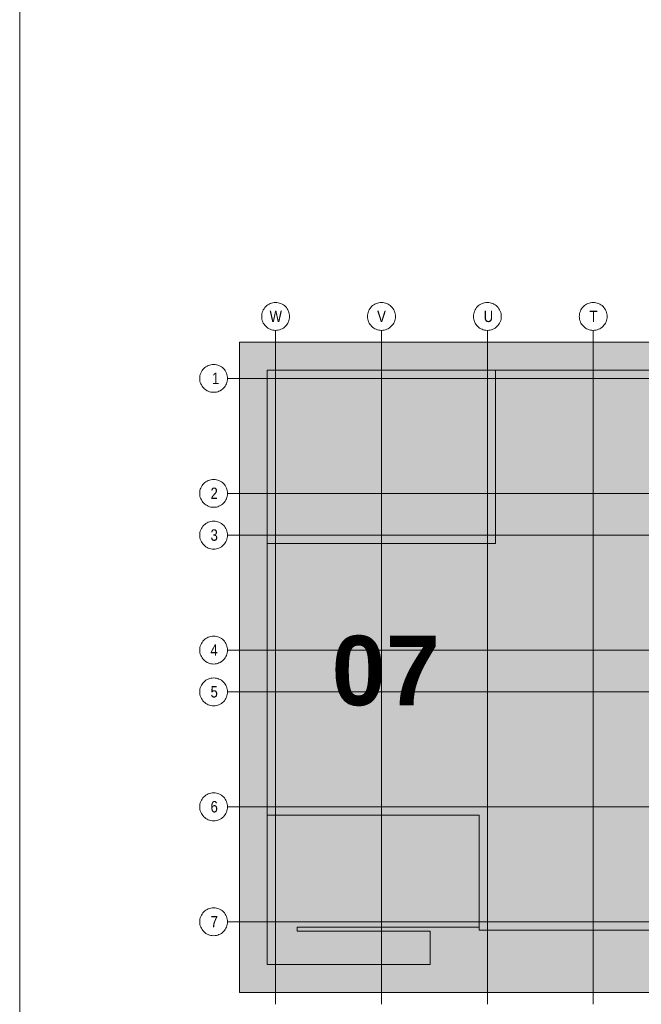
# Model space of a CAD drawing. Extents: x -620 to 300, y 62 to 1107.
# Tile 47 of 256: x 115 to 153, y 239 to 299. Entities that reach past the tile are written whole.
import ezdxf
from ezdxf.lldxf.tags import DXFTag

# ---------------------------------------------------------------- set-up
doc = ezdxf.new("R2010")
doc.units = 0
for name, color, linetype, lineweight in [('iwb_Plankopf Linie', 7, 'Continuous', 13), ('PK_LP', 7, 'Continuous', 9), ('PK_LP_Achsen', 7, 'STRICHPUNKT2', 5)]:
    doc.layers.add(name, color=color, linetype=linetype, lineweight=lineweight)
for name, color, linetype, lineweight, true_color in [('PK_LP_T02', 7, 'Continuous', 9, 0xff6600), ('PK_LP_T02_Rest', 9, 'Continuous', 9, 0x808080), ('PK_LP_T06_Rest', 9, 'Continuous', 9, 0x808080), ('PK_LP_Tennung', 9, 'Continuous', 18, 0x808080)]:
    doc.layers.add(name, color=color, linetype=linetype, lineweight=lineweight, true_color=true_color)
doc.styles.get("Standard").update_dxf_attribs({"font": 'ARIALN.TTF'})
tags = doc.linetypes.add('grob', pattern=[14, 3, -8, 3]).pattern_tags.tags
tags[8:9] = [DXFTag(74, 4), DXFTag(75, 0), DXFTag(340, '0'), DXFTag(46, 0.0), DXFTag(50, 0.0), DXFTag(44, 0.0), DXFTag(45, 0.0)]
tags[6:7] = [DXFTag(74, 4), DXFTag(75, 0), DXFTag(340, '0'), DXFTag(46, 0.0), DXFTag(50, 0.0), DXFTag(44, 0.0), DXFTag(45, 0.0)]
tags[4:5] = [DXFTag(74, 4), DXFTag(75, 0), DXFTag(340, '0'), DXFTag(46, 0.0), DXFTag(50, 0.0), DXFTag(44, 0.0), DXFTag(45, 0.0)]
tags = doc.linetypes.add('STRICHPUNKT2', pattern=[12.7, 6.35, -3.175, 0, -3.175]).pattern_tags.tags
tags[10:11] = [DXFTag(74, 4), DXFTag(75, 0), DXFTag(340, '0'), DXFTag(46, 0.0), DXFTag(50, 0.0), DXFTag(44, 0.0), DXFTag(45, 0.0)]
tags[8:9] = [DXFTag(74, 4), DXFTag(75, 0), DXFTag(340, '0'), DXFTag(46, 0.0), DXFTag(50, 0.0), DXFTag(44, 0.0), DXFTag(45, 0.0)]
tags[6:7] = [DXFTag(74, 4), DXFTag(75, 0), DXFTag(340, '0'), DXFTag(46, 0.0), DXFTag(50, 0.0), DXFTag(44, 0.0), DXFTag(45, 0.0)]
tags[4:5] = [DXFTag(74, 4), DXFTag(75, 0), DXFTag(340, '0'), DXFTag(46, 0.0), DXFTag(50, 0.0), DXFTag(44, 0.0), DXFTag(45, 0.0)]

# ---------------------------------------------------------------- blocks, each defined once
blk = doc.blocks.new('Blockreferenz-A06G9G5L8I')
at = {"layer": 'PK_LP', "linetype": 'grob', "lineweight": 5, "ltscale": 0.13}
for p, q in [((128.76, 279.685), (143.888, 279.685)), ((128.76, 240.014), (128.76, 279.685)), ((143.888, 279.685), (169.728, 279.685)), ((143.888, 240.014), (143.888, 279.685)), ((143.888, 279.685), (143.888, 240.014)), ((143.888, 240.014), (128.76, 240.014)), ((169.728, 240.014), (143.888, 240.014))]:
    blk.add_line(p, q, dxfattribs=at)
at = {"layer": 'PK_LP', "linetype": 'ByBlock', "lineweight": 13, "ltscale": 0.13}
for p, q in [((130.46, 277.985), (144.395, 277.985)), ((130.46, 267.408), (130.46, 277.985)), ((209.085, 277.985), (144.395, 277.985)), ((144.395, 277.985), (144.395, 267.408)), ((144.395, 277.985), (144.395, 267.408)), ((130.46, 267.408), (130.46, 250.833)), ((144.395, 267.408), (130.46, 267.408)), ((144.395, 267.408), (130.46, 267.408)), ((130.46, 241.714), (130.46, 250.833)), ((130.46, 250.833), (143.38, 250.833)), ((130.46, 250.833), (143.38, 250.833)), ((143.38, 250.833), (143.38, 243.996)), ((143.38, 250.833), (143.38, 243.82)), ((143.38, 243.996), (132.286, 243.996)), ((132.286, 243.996), (132.286, 243.754)), ((132.286, 243.754), (140.398, 243.754)), ((140.398, 243.754), (140.398, 241.714)), ((143.38, 243.82), (196.075, 243.82)), ((140.398, 241.714), (130.46, 241.714))]:
    blk.add_line(p, q, dxfattribs=at)
at = {"layer": 'PK_LP_Achsen', "linetype": 'ByBlock', "ltscale": 0.13}
for p, q in [((130.261, 281.73), (130.311, 281.797)), ((130.311, 281.797), (130.367, 281.859)), ((130.367, 281.859), (130.428, 281.915)), ((130.428, 281.915), (130.495, 281.964)), ((130.495, 281.964), (130.567, 282.007)), ((130.567, 282.007), (130.642, 282.043)), ((130.642, 282.043), (130.721, 282.071)), ((130.721, 282.071), (130.802, 282.091)), ((130.802, 282.091), (130.884, 282.103)), ((130.884, 282.103), (130.968, 282.108)), ((130.968, 282.108), (131.051, 282.103)), ((131.051, 282.103), (131.134, 282.091)), ((131.134, 282.091), (131.214, 282.071)), ((131.214, 282.071), (131.293, 282.043)), ((131.293, 282.043), (131.368, 282.007)), ((131.368, 282.007), (131.44, 281.964)), ((131.44, 281.964), (131.507, 281.915)), ((131.507, 281.915), (131.569, 281.859)), ((131.569, 281.859), (131.625, 281.797)), ((131.625, 281.797), (131.674, 281.73)), ((136.721, 281.73), (136.771, 281.797)), ((136.771, 281.797), (136.827, 281.859)), ((136.827, 281.859), (136.888, 281.915)), ((136.888, 281.915), (136.955, 281.964)), ((136.955, 281.964), (137.027, 282.007)), ((137.027, 282.007), (137.102, 282.043)), ((137.102, 282.043), (137.181, 282.071)), ((137.181, 282.071), (137.262, 282.091)), ((137.262, 282.091), (137.344, 282.103)), ((137.344, 282.103), (137.428, 282.108)), ((137.428, 282.108), (137.511, 282.103)), ((137.511, 282.103), (137.594, 282.091)), ((137.594, 282.091), (137.674, 282.071)), ((137.674, 282.071), (137.753, 282.043)), ((137.753, 282.043), (137.828, 282.007)), ((137.828, 282.007), (137.9, 281.964)), ((137.9, 281.964), (137.967, 281.915)), ((137.967, 281.915), (138.029, 281.859)), ((138.029, 281.859), (138.085, 281.797)), ((138.085, 281.797), (138.134, 281.73)), ((143.181, 281.73), (143.231, 281.797)), ((143.231, 281.797), (143.287, 281.859)), ((143.287, 281.859), (143.348, 281.915)), ((143.348, 281.915), (143.415, 281.964)), ((143.415, 281.964), (143.487, 282.007)), ((143.487, 282.007), (143.562, 282.043)), ((143.562, 282.043), (143.641, 282.071)), ((143.641, 282.071), (143.722, 282.091)), ((143.722, 282.091), (143.804, 282.103)), ((143.804, 282.103), (143.888, 282.108)), ((143.888, 282.108), (143.971, 282.103)), ((143.971, 282.103), (144.054, 282.091)), ((144.054, 282.091), (144.134, 282.071)), ((144.134, 282.071), (144.213, 282.043)), ((144.213, 282.043), (144.288, 282.007)), ((144.288, 282.007), (144.36, 281.964)), ((144.36, 281.964), (144.427, 281.915)), ((144.427, 281.915), (144.489, 281.859)), ((144.489, 281.859), (144.545, 281.797)), ((144.545, 281.797), (144.594, 281.73)), ((149.641, 281.73), (149.691, 281.797)), ((149.691, 281.797), (149.747, 281.859)), ((149.747, 281.859), (149.808, 281.915)), ((149.808, 281.915), (149.875, 281.964)), ((149.875, 281.964), (149.947, 282.007)), ((149.947, 282.007), (150.022, 282.043)), ((150.022, 282.043), (150.101, 282.071)), ((150.101, 282.071), (150.182, 282.091)), ((150.182, 282.091), (150.264, 282.103)), ((150.264, 282.103), (150.348, 282.108)), ((150.348, 282.108), (150.431, 282.103)), ((150.431, 282.103), (150.514, 282.091)), ((150.514, 282.091), (150.594, 282.071)), ((150.594, 282.071), (150.673, 282.043)), ((150.673, 282.043), (150.748, 282.007)), ((150.748, 282.007), (150.82, 281.964)), ((150.82, 281.964), (150.887, 281.915)), ((150.887, 281.915), (150.949, 281.859)), ((150.949, 281.859), (151.005, 281.797)), ((151.005, 281.797), (151.054, 281.73)), ((130.118, 281.258), (130.122, 281.341)), ((130.122, 281.174), (130.118, 281.258)), ((130.122, 281.341), (130.134, 281.423)), ((130.134, 281.092), (130.122, 281.174)), ((130.134, 281.423), (130.154, 281.504)), ((130.154, 281.504), (130.182, 281.583)), ((130.182, 281.583), (130.218, 281.658)), ((130.218, 281.658), (130.261, 281.73)), ((131.674, 281.73), (131.717, 281.658)), ((131.717, 281.658), (131.753, 281.583)), ((131.753, 281.583), (131.781, 281.504)), ((131.781, 281.504), (131.801, 281.423)), ((131.801, 281.423), (131.814, 281.341)), ((131.814, 281.174), (131.801, 281.092)), ((131.814, 281.341), (131.818, 281.258)), ((131.818, 281.258), (131.814, 281.174)), ((136.578, 281.258), (136.582, 281.341)), ((136.582, 281.174), (136.578, 281.258)), ((136.582, 281.341), (136.594, 281.423)), ((136.594, 281.092), (136.582, 281.174)), ((136.594, 281.423), (136.614, 281.504)), ((136.614, 281.504), (136.642, 281.583)), ((136.642, 281.583), (136.678, 281.658)), ((136.678, 281.658), (136.721, 281.73)), ((138.134, 281.73), (138.177, 281.658)), ((138.177, 281.658), (138.213, 281.583)), ((138.213, 281.583), (138.241, 281.504)), ((138.241, 281.504), (138.261, 281.423)), ((138.261, 281.423), (138.274, 281.341)), ((138.274, 281.174), (138.261, 281.092)), ((138.274, 281.341), (138.278, 281.258)), ((138.278, 281.258), (138.274, 281.174)), ((143.038, 281.258), (143.042, 281.341)), ((143.042, 281.174), (143.038, 281.258)), ((143.042, 281.341), (143.054, 281.423)), ((143.054, 281.092), (143.042, 281.174)), ((143.054, 281.423), (143.074, 281.504)), ((143.074, 281.504), (143.102, 281.583)), ((143.102, 281.583), (143.138, 281.658)), ((143.138, 281.658), (143.181, 281.73)), ((144.594, 281.73), (144.637, 281.658)), ((144.637, 281.658), (144.673, 281.583)), ((144.673, 281.583), (144.701, 281.504)), ((144.701, 281.504), (144.721, 281.423)), ((144.721, 281.423), (144.734, 281.341)), ((144.734, 281.174), (144.721, 281.092)), ((144.734, 281.341), (144.738, 281.258)), ((144.738, 281.258), (144.734, 281.174)), ((149.498, 281.258), (149.502, 281.341)), ((149.502, 281.174), (149.498, 281.258)), ((149.502, 281.341), (149.514, 281.423)), ((149.514, 281.092), (149.502, 281.174)), ((149.514, 281.423), (149.534, 281.504)), ((149.534, 281.504), (149.562, 281.583)), ((149.562, 281.583), (149.598, 281.658)), ((149.598, 281.658), (149.641, 281.73)), ((151.054, 281.73), (151.097, 281.658)), ((151.097, 281.658), (151.133, 281.583)), ((151.133, 281.583), (151.161, 281.504)), ((151.161, 281.504), (151.181, 281.423)), ((151.181, 281.423), (151.194, 281.341)), ((151.194, 281.174), (151.181, 281.092)), ((151.194, 281.341), (151.198, 281.258)), ((151.198, 281.258), (151.194, 281.174)), ((130.154, 281.011), (130.134, 281.092)), ((130.182, 280.932), (130.154, 281.011)), ((130.218, 280.857), (130.182, 280.932)), ((130.261, 280.785), (130.218, 280.857)), ((130.311, 280.718), (130.261, 280.785)), ((130.367, 280.656), (130.311, 280.718)), ((130.428, 280.6), (130.367, 280.656)), ((130.495, 280.551), (130.428, 280.6)), ((130.567, 280.508), (130.495, 280.551)), ((131.44, 280.551), (131.368, 280.508)), ((131.507, 280.6), (131.44, 280.551)), ((131.569, 280.656), (131.507, 280.6)), ((131.625, 280.718), (131.569, 280.656)), ((131.674, 280.785), (131.625, 280.718)), ((131.717, 280.857), (131.674, 280.785)), ((131.753, 280.932), (131.717, 280.857)), ((131.781, 281.011), (131.753, 280.932)), ((131.801, 281.092), (131.781, 281.011)), ((136.614, 281.011), (136.594, 281.092)), ((136.642, 280.932), (136.614, 281.011)), ((136.678, 280.857), (136.642, 280.932)), ((136.721, 280.785), (136.678, 280.857)), ((136.771, 280.718), (136.721, 280.785)), ((136.827, 280.656), (136.771, 280.718)), ((136.888, 280.6), (136.827, 280.656)), ((136.955, 280.551), (136.888, 280.6)), ((137.027, 280.508), (136.955, 280.551)), ((137.9, 280.551), (137.828, 280.508)), ((137.967, 280.6), (137.9, 280.551)), ((138.029, 280.656), (137.967, 280.6)), ((138.085, 280.718), (138.029, 280.656)), ((138.134, 280.785), (138.085, 280.718)), ((138.177, 280.857), (138.134, 280.785)), ((138.213, 280.932), (138.177, 280.857)), ((138.241, 281.011), (138.213, 280.932)), ((138.261, 281.092), (138.241, 281.011)), ((143.074, 281.011), (143.054, 281.092)), ((143.102, 280.932), (143.074, 281.011)), ((143.138, 280.857), (143.102, 280.932)), ((143.181, 280.785), (143.138, 280.857)), ((143.231, 280.718), (143.181, 280.785)), ((143.287, 280.656), (143.231, 280.718)), ((143.348, 280.6), (143.287, 280.656)), ((143.415, 280.551), (143.348, 280.6)), ((143.487, 280.508), (143.415, 280.551)), ((144.36, 280.551), (144.288, 280.508)), ((144.427, 280.6), (144.36, 280.551)), ((144.489, 280.656), (144.427, 280.6)), ((144.545, 280.718), (144.489, 280.656)), ((144.594, 280.785), (144.545, 280.718)), ((144.637, 280.857), (144.594, 280.785)), ((144.673, 280.932), (144.637, 280.857)), ((144.701, 281.011), (144.673, 280.932)), ((144.721, 281.092), (144.701, 281.011)), ((149.534, 281.011), (149.514, 281.092)), ((149.562, 280.932), (149.534, 281.011)), ((149.598, 280.857), (149.562, 280.932)), ((149.641, 280.785), (149.598, 280.857)), ((149.691, 280.718), (149.641, 280.785)), ((149.747, 280.656), (149.691, 280.718)), ((149.808, 280.6), (149.747, 280.656)), ((149.875, 280.551), (149.808, 280.6)), ((149.947, 280.508), (149.875, 280.551)), ((150.82, 280.551), (150.748, 280.508)), ((150.887, 280.6), (150.82, 280.551)), ((150.949, 280.656), (150.887, 280.6)), ((151.005, 280.718), (150.949, 280.656)), ((151.054, 280.785), (151.005, 280.718)), ((151.097, 280.857), (151.054, 280.785)), ((151.133, 280.932), (151.097, 280.857)), ((151.161, 281.011), (151.133, 280.932)), ((151.181, 281.092), (151.161, 281.011)), ((130.642, 280.472), (130.567, 280.508)), ((130.721, 280.444), (130.642, 280.472)), ((130.802, 280.424), (130.721, 280.444)), ((130.884, 280.412), (130.802, 280.424)), ((130.968, 280.408), (130.884, 280.412)), ((131.051, 280.412), (130.968, 280.408)), ((131.134, 280.424), (131.051, 280.412)), ((131.214, 280.444), (131.134, 280.424)), ((131.293, 280.472), (131.214, 280.444)), ((131.368, 280.508), (131.293, 280.472)), ((137.102, 280.472), (137.027, 280.508)), ((137.181, 280.444), (137.102, 280.472)), ((137.262, 280.424), (137.181, 280.444)), ((137.344, 280.412), (137.262, 280.424)), ((137.428, 280.408), (137.344, 280.412)), ((137.511, 280.412), (137.428, 280.408)), ((137.594, 280.424), (137.511, 280.412)), ((137.674, 280.444), (137.594, 280.424)), ((137.753, 280.472), (137.674, 280.444)), ((137.828, 280.508), (137.753, 280.472)), ((143.562, 280.472), (143.487, 280.508)), ((143.641, 280.444), (143.562, 280.472)), ((143.722, 280.424), (143.641, 280.444)), ((143.804, 280.412), (143.722, 280.424)), ((143.888, 280.408), (143.804, 280.412)), ((143.971, 280.412), (143.888, 280.408)), ((144.054, 280.424), (143.971, 280.412)), ((144.134, 280.444), (144.054, 280.424)), ((144.213, 280.472), (144.134, 280.444)), ((144.288, 280.508), (144.213, 280.472)), ((150.022, 280.472), (149.947, 280.508)), ((150.101, 280.444), (150.022, 280.472)), ((150.182, 280.424), (150.101, 280.444)), ((150.264, 280.412), (150.182, 280.424)), ((150.348, 280.408), (150.264, 280.412)), ((150.431, 280.412), (150.348, 280.408)), ((150.514, 280.424), (150.431, 280.412)), ((150.594, 280.444), (150.514, 280.424)), ((150.673, 280.472), (150.594, 280.444)), ((150.748, 280.508), (150.673, 280.472)), ((126.587, 278.079), (126.649, 278.135)), ((126.649, 278.135), (126.716, 278.184)), ((126.716, 278.184), (126.787, 278.227)), ((126.787, 278.227), (126.862, 278.263)), ((126.862, 278.263), (126.941, 278.291)), ((126.941, 278.291), (127.022, 278.311)), ((127.022, 278.311), (127.104, 278.323)), ((127.104, 278.323), (127.188, 278.328)), ((127.188, 278.328), (127.271, 278.323)), ((127.271, 278.323), (127.354, 278.311)), ((127.354, 278.311), (127.434, 278.291)), ((127.434, 278.291), (127.513, 278.263)), ((127.513, 278.263), (127.588, 278.227)), ((127.588, 278.227), (127.66, 278.184)), ((127.66, 278.184), (127.727, 278.135)), ((127.727, 278.135), (127.789, 278.079)), ((126.338, 277.478), (126.342, 277.561)), ((126.342, 277.561), (126.354, 277.643)), ((126.354, 277.643), (126.374, 277.724)), ((126.374, 277.724), (126.402, 277.803)), ((126.402, 277.803), (126.438, 277.878)), ((126.438, 277.878), (126.481, 277.95)), ((126.481, 277.95), (126.531, 278.017)), ((126.531, 278.017), (126.587, 278.079)), ((127.789, 278.079), (127.845, 278.017)), ((127.845, 278.017), (127.894, 277.95)), ((127.894, 277.95), (127.937, 277.878)), ((127.937, 277.878), (127.973, 277.803)), ((127.973, 277.803), (128.001, 277.724)), ((128.001, 277.724), (128.021, 277.643)), ((128.021, 277.643), (128.034, 277.561)), ((128.034, 277.561), (128.038, 277.478)), ((126.342, 277.394), (126.338, 277.478)), ((126.354, 277.312), (126.342, 277.394)), ((126.374, 277.231), (126.354, 277.312)), ((126.402, 277.152), (126.374, 277.231)), ((126.438, 277.077), (126.402, 277.152)), ((126.481, 277.005), (126.438, 277.077)), ((126.531, 276.938), (126.481, 277.005)), ((126.587, 276.877), (126.531, 276.938)), ((127.845, 276.938), (127.789, 276.877)), ((127.894, 277.005), (127.845, 276.938)), ((127.937, 277.077), (127.894, 277.005)), ((127.973, 277.152), (127.937, 277.077)), ((128.001, 277.231), (127.973, 277.152)), ((128.021, 277.312), (128.001, 277.231)), ((128.034, 277.394), (128.021, 277.312)), ((128.038, 277.478), (128.034, 277.394)), ((126.649, 276.82), (126.587, 276.877)), ((126.716, 276.771), (126.649, 276.82)), ((126.787, 276.728), (126.716, 276.771)), ((126.862, 276.692), (126.787, 276.728)), ((126.941, 276.664), (126.862, 276.692)), ((127.022, 276.644), (126.941, 276.664)), ((127.104, 276.632), (127.022, 276.644)), ((127.188, 276.628), (127.104, 276.632)), ((127.271, 276.632), (127.188, 276.628)), ((127.354, 276.644), (127.271, 276.632)), ((127.434, 276.664), (127.354, 276.644)), ((127.513, 276.692), (127.434, 276.664)), ((127.588, 276.728), (127.513, 276.692)), ((127.66, 276.771), (127.588, 276.728)), ((127.727, 276.82), (127.66, 276.771)), ((127.789, 276.877), (127.727, 276.82)), ((126.438, 270.866), (126.481, 270.937)), ((126.481, 270.937), (126.531, 271.004)), ((126.531, 271.004), (126.587, 271.066)), ((126.587, 271.066), (126.649, 271.122)), ((126.649, 271.122), (126.716, 271.172)), ((126.716, 271.172), (126.787, 271.215)), ((126.787, 271.215), (126.862, 271.25)), ((126.862, 271.25), (126.941, 271.278)), ((126.941, 271.278), (127.022, 271.299)), ((127.022, 271.299), (127.104, 271.311)), ((127.104, 271.311), (127.188, 271.315)), ((127.188, 271.315), (127.271, 271.311)), ((127.271, 271.311), (127.354, 271.299)), ((127.354, 271.299), (127.434, 271.278)), ((127.434, 271.278), (127.513, 271.25)), ((127.513, 271.25), (127.588, 271.215)), ((127.588, 271.215), (127.66, 271.172)), ((127.66, 271.172), (127.727, 271.122)), ((127.727, 271.122), (127.789, 271.066)), ((127.789, 271.066), (127.845, 271.004)), ((127.845, 271.004), (127.894, 270.937)), ((127.894, 270.937), (127.937, 270.866)), ((126.338, 270.465), (126.342, 270.548)), ((126.342, 270.382), (126.338, 270.465)), ((126.342, 270.548), (126.354, 270.631)), ((126.354, 270.299), (126.342, 270.382)), ((126.354, 270.631), (126.374, 270.712)), ((126.374, 270.712), (126.402, 270.79)), ((126.402, 270.79), (126.438, 270.866)), ((127.937, 270.866), (127.973, 270.79)), ((127.973, 270.79), (128.001, 270.712)), ((128.001, 270.712), (128.021, 270.631)), ((128.021, 270.631), (128.034, 270.548)), ((128.034, 270.382), (128.021, 270.299)), ((128.034, 270.548), (128.038, 270.465)), ((128.038, 270.465), (128.034, 270.382)), ((126.374, 270.218), (126.354, 270.299)), ((126.402, 270.14), (126.374, 270.218)), ((126.438, 270.064), (126.402, 270.14)), ((126.481, 269.993), (126.438, 270.064)), ((126.531, 269.926), (126.481, 269.993)), ((126.587, 269.864), (126.531, 269.926)), ((126.649, 269.808), (126.587, 269.864)), ((126.716, 269.758), (126.649, 269.808)), ((126.787, 269.715), (126.716, 269.758)), ((127.66, 269.758), (127.588, 269.715)), ((127.727, 269.808), (127.66, 269.758)), ((127.789, 269.864), (127.727, 269.808)), ((127.845, 269.926), (127.789, 269.864)), ((127.894, 269.993), (127.845, 269.926)), ((127.937, 270.064), (127.894, 269.993)), ((127.973, 270.14), (127.937, 270.064)), ((128.001, 270.218), (127.973, 270.14)), ((128.021, 270.299), (128.001, 270.218)), ((126.862, 269.68), (126.787, 269.715)), ((126.941, 269.652), (126.862, 269.68)), ((127.022, 269.631), (126.941, 269.652)), ((127.104, 269.619), (127.022, 269.631)), ((127.188, 269.615), (127.104, 269.619)), ((127.271, 269.619), (127.188, 269.615)), ((127.354, 269.631), (127.271, 269.619)), ((127.434, 269.652), (127.354, 269.631)), ((127.513, 269.68), (127.434, 269.652)), ((127.588, 269.715), (127.513, 269.68)), ((126.531, 268.454), (126.587, 268.516)), ((126.587, 268.516), (126.649, 268.572)), ((126.649, 268.572), (126.716, 268.622)), ((126.716, 268.622), (126.787, 268.665)), ((126.787, 268.665), (126.862, 268.7)), ((126.862, 268.7), (126.941, 268.728)), ((126.941, 268.728), (127.022, 268.749)), ((127.022, 268.749), (127.104, 268.761)), ((127.104, 268.761), (127.188, 268.765)), ((127.188, 268.765), (127.271, 268.761)), ((127.271, 268.761), (127.354, 268.749)), ((127.354, 268.749), (127.434, 268.728)), ((127.434, 268.728), (127.513, 268.7)), ((127.513, 268.7), (127.588, 268.665)), ((127.588, 268.665), (127.66, 268.622)), ((127.66, 268.622), (127.727, 268.572)), ((127.727, 268.572), (127.789, 268.516)), ((127.789, 268.516), (127.845, 268.454)), ((126.338, 267.915), (126.342, 267.998)), ((126.342, 267.998), (126.354, 268.081)), ((126.354, 268.081), (126.374, 268.162)), ((126.374, 268.162), (126.402, 268.24)), ((126.402, 268.24), (126.438, 268.316)), ((126.438, 268.316), (126.481, 268.387)), ((126.481, 268.387), (126.531, 268.454)), ((127.845, 268.454), (127.894, 268.387)), ((127.894, 268.387), (127.937, 268.316)), ((127.937, 268.316), (127.973, 268.24)), ((127.973, 268.24), (128.001, 268.162)), ((128.001, 268.162), (128.021, 268.081)), ((128.021, 268.081), (128.034, 267.998)), ((128.034, 267.998), (128.038, 267.915)), ((126.342, 267.832), (126.338, 267.915)), ((126.354, 267.749), (126.342, 267.832)), ((126.374, 267.668), (126.354, 267.749)), ((126.402, 267.59), (126.374, 267.668)), ((126.438, 267.514), (126.402, 267.59)), ((126.481, 267.443), (126.438, 267.514)), ((126.531, 267.376), (126.481, 267.443)), ((126.587, 267.314), (126.531, 267.376)), ((127.845, 267.376), (127.789, 267.314)), ((127.894, 267.443), (127.845, 267.376)), ((127.937, 267.514), (127.894, 267.443)), ((127.973, 267.59), (127.937, 267.514)), ((128.001, 267.668), (127.973, 267.59)), ((128.021, 267.749), (128.001, 267.668)), ((128.034, 267.832), (128.021, 267.749)), ((128.038, 267.915), (128.034, 267.832)), ((126.649, 267.258), (126.587, 267.314)), ((126.716, 267.208), (126.649, 267.258)), ((126.787, 267.165), (126.716, 267.208)), ((126.862, 267.13), (126.787, 267.165)), ((126.941, 267.102), (126.862, 267.13)), ((127.022, 267.081), (126.941, 267.102)), ((127.104, 267.069), (127.022, 267.081)), ((127.188, 267.065), (127.104, 267.069)), ((127.271, 267.069), (127.188, 267.065)), ((127.354, 267.081), (127.271, 267.069)), ((127.434, 267.102), (127.354, 267.081)), ((127.513, 267.13), (127.434, 267.102)), ((127.588, 267.165), (127.513, 267.13)), ((127.66, 267.208), (127.588, 267.165)), ((127.727, 267.258), (127.66, 267.208)), ((127.789, 267.314), (127.727, 267.258)), ((126.438, 261.303), (126.481, 261.375)), ((126.481, 261.375), (126.531, 261.442)), ((126.531, 261.442), (126.587, 261.504)), ((126.587, 261.504), (126.649, 261.56)), ((126.649, 261.56), (126.716, 261.609)), ((126.716, 261.609), (126.787, 261.652)), ((126.787, 261.652), (126.862, 261.688)), ((126.862, 261.688), (126.941, 261.716)), ((126.941, 261.716), (127.022, 261.736)), ((127.022, 261.736), (127.104, 261.748)), ((127.104, 261.748), (127.188, 261.753)), ((127.188, 261.753), (127.271, 261.748)), ((127.271, 261.748), (127.354, 261.736)), ((127.354, 261.736), (127.434, 261.716)), ((127.434, 261.716), (127.513, 261.688)), ((127.513, 261.688), (127.588, 261.652)), ((127.588, 261.652), (127.66, 261.609)), ((127.66, 261.609), (127.727, 261.56)), ((127.727, 261.56), (127.789, 261.504)), ((127.789, 261.504), (127.845, 261.442)), ((127.845, 261.442), (127.894, 261.375)), ((127.894, 261.375), (127.937, 261.303)), ((126.338, 260.903), (126.342, 260.986)), ((126.342, 260.819), (126.338, 260.903)), ((126.342, 260.986), (126.354, 261.068)), ((126.354, 260.737), (126.342, 260.819)), ((126.354, 261.068), (126.374, 261.149)), ((126.374, 260.656), (126.354, 260.737)), ((126.374, 261.149), (126.402, 261.228)), ((126.402, 261.228), (126.438, 261.303)), ((127.937, 261.303), (127.973, 261.228)), ((127.973, 261.228), (128.001, 261.149)), ((128.001, 261.149), (128.021, 261.068)), ((128.021, 260.737), (128.001, 260.656)), ((128.021, 261.068), (128.034, 260.986)), ((128.034, 260.819), (128.021, 260.737)), ((128.034, 260.986), (128.038, 260.903)), ((128.038, 260.903), (128.034, 260.819)), ((126.402, 260.577), (126.374, 260.656)), ((126.438, 260.502), (126.402, 260.577)), ((126.481, 260.43), (126.438, 260.502)), ((126.531, 260.363), (126.481, 260.43)), ((126.587, 260.302), (126.531, 260.363)), ((126.649, 260.245), (126.587, 260.302)), ((126.716, 260.196), (126.649, 260.245)), ((126.787, 260.153), (126.716, 260.196)), ((126.862, 260.117), (126.787, 260.153)), ((126.941, 260.089), (126.862, 260.117)), ((127.513, 260.117), (127.434, 260.089)), ((127.588, 260.153), (127.513, 260.117)), ((127.66, 260.196), (127.588, 260.153)), ((127.727, 260.245), (127.66, 260.196)), ((127.789, 260.302), (127.727, 260.245)), ((127.845, 260.363), (127.789, 260.302)), ((127.894, 260.43), (127.845, 260.363)), ((127.937, 260.502), (127.894, 260.43)), ((127.973, 260.577), (127.937, 260.502)), ((128.001, 260.656), (127.973, 260.577)), ((127.022, 260.069), (126.941, 260.089)), ((127.104, 260.057), (127.022, 260.069)), ((127.188, 260.053), (127.104, 260.057)), ((127.271, 260.057), (127.188, 260.053)), ((127.354, 260.069), (127.271, 260.057)), ((127.434, 260.089), (127.354, 260.069)), ((126.531, 258.892), (126.587, 258.954)), ((126.587, 258.954), (126.649, 259.01)), ((126.649, 259.01), (126.716, 259.059)), ((126.716, 259.059), (126.787, 259.102)), ((126.787, 259.102), (126.862, 259.138)), ((126.862, 259.138), (126.941, 259.166)), ((126.941, 259.166), (127.022, 259.186)), ((127.022, 259.186), (127.104, 259.198)), ((127.104, 259.198), (127.188, 259.203)), ((127.188, 259.203), (127.271, 259.198)), ((127.271, 259.198), (127.354, 259.186)), ((127.354, 259.186), (127.434, 259.166)), ((127.434, 259.166), (127.513, 259.138)), ((127.513, 259.138), (127.588, 259.102)), ((127.588, 259.102), (127.66, 259.059)), ((127.66, 259.059), (127.727, 259.01)), ((127.727, 259.01), (127.789, 258.954)), ((127.789, 258.954), (127.845, 258.892)), ((126.338, 258.353), (126.342, 258.436)), ((126.342, 258.269), (126.338, 258.353)), ((126.342, 258.436), (126.354, 258.518)), ((126.354, 258.518), (126.374, 258.599)), ((126.374, 258.599), (126.402, 258.678)), ((126.402, 258.678), (126.438, 258.753)), ((126.438, 258.753), (126.481, 258.825)), ((126.481, 258.825), (126.531, 258.892)), ((127.845, 258.892), (127.894, 258.825)), ((127.894, 258.825), (127.937, 258.753)), ((127.937, 258.753), (127.973, 258.678)), ((127.973, 258.678), (128.001, 258.599)), ((128.001, 258.599), (128.021, 258.518)), ((128.021, 258.518), (128.034, 258.436)), ((128.034, 258.436), (128.038, 258.353)), ((128.038, 258.353), (128.034, 258.269)), ((126.354, 258.187), (126.342, 258.269)), ((126.374, 258.106), (126.354, 258.187)), ((126.402, 258.027), (126.374, 258.106)), ((126.438, 257.952), (126.402, 258.027)), ((126.481, 257.88), (126.438, 257.952)), ((126.531, 257.813), (126.481, 257.88)), ((126.587, 257.752), (126.531, 257.813)), ((126.649, 257.695), (126.587, 257.752)), ((127.789, 257.752), (127.727, 257.695)), ((127.845, 257.813), (127.789, 257.752)), ((127.894, 257.88), (127.845, 257.813)), ((127.937, 257.952), (127.894, 257.88)), ((127.973, 258.027), (127.937, 257.952)), ((128.001, 258.106), (127.973, 258.027)), ((128.021, 258.187), (128.001, 258.106)), ((128.034, 258.269), (128.021, 258.187)), ((126.716, 257.646), (126.649, 257.695)), ((126.787, 257.603), (126.716, 257.646)), ((126.862, 257.567), (126.787, 257.603)), ((126.941, 257.539), (126.862, 257.567)), ((127.022, 257.519), (126.941, 257.539)), ((127.104, 257.507), (127.022, 257.519)), ((127.188, 257.503), (127.104, 257.507)), ((127.271, 257.507), (127.188, 257.503)), ((127.354, 257.519), (127.271, 257.507)), ((127.434, 257.539), (127.354, 257.519)), ((127.513, 257.567), (127.434, 257.539)), ((127.588, 257.603), (127.513, 257.567)), ((127.66, 257.646), (127.588, 257.603)), ((127.727, 257.695), (127.66, 257.646)), ((126.402, 251.665), (126.438, 251.741)), ((126.438, 251.741), (126.481, 251.812)), ((126.481, 251.812), (126.531, 251.879)), ((126.531, 251.879), (126.587, 251.941)), ((126.587, 251.941), (126.649, 251.997)), ((126.649, 251.997), (126.716, 252.047)), ((126.716, 252.047), (126.787, 252.09)), ((126.787, 252.09), (126.862, 252.125)), ((126.862, 252.125), (126.941, 252.153)), ((126.941, 252.153), (127.022, 252.174)), ((127.022, 252.174), (127.104, 252.186)), ((127.104, 252.186), (127.188, 252.19)), ((127.188, 252.19), (127.271, 252.186)), ((127.271, 252.186), (127.354, 252.174)), ((127.354, 252.174), (127.434, 252.153)), ((127.434, 252.153), (127.513, 252.125)), ((127.513, 252.125), (127.588, 252.09)), ((127.588, 252.09), (127.66, 252.047)), ((127.66, 252.047), (127.727, 251.997)), ((127.727, 251.997), (127.789, 251.941)), ((127.789, 251.941), (127.845, 251.879)), ((127.845, 251.879), (127.894, 251.812)), ((127.894, 251.812), (127.937, 251.741)), ((127.937, 251.741), (127.973, 251.665)), ((126.338, 251.34), (126.342, 251.423)), ((126.342, 251.257), (126.338, 251.34)), ((126.342, 251.423), (126.354, 251.506)), ((126.354, 251.174), (126.342, 251.257)), ((126.354, 251.506), (126.374, 251.587)), ((126.374, 251.093), (126.354, 251.174)), ((126.374, 251.587), (126.402, 251.665)), ((127.973, 251.665), (128.001, 251.587)), ((128.001, 251.587), (128.021, 251.506)), ((128.021, 251.174), (128.001, 251.093)), ((128.021, 251.506), (128.034, 251.423)), ((128.034, 251.257), (128.021, 251.174)), ((128.034, 251.423), (128.038, 251.34)), ((128.038, 251.34), (128.034, 251.257)), ((126.402, 251.015), (126.374, 251.093)), ((126.438, 250.939), (126.402, 251.015)), ((126.481, 250.868), (126.438, 250.939)), ((126.531, 250.801), (126.481, 250.868)), ((126.587, 250.739), (126.531, 250.801)), ((126.649, 250.683), (126.587, 250.739)), ((126.716, 250.633), (126.649, 250.683)), ((126.787, 250.59), (126.716, 250.633)), ((126.862, 250.555), (126.787, 250.59)), ((126.941, 250.527), (126.862, 250.555)), ((127.022, 250.506), (126.941, 250.527)), ((127.104, 250.494), (127.022, 250.506)), ((127.354, 250.506), (127.271, 250.494)), ((127.434, 250.527), (127.354, 250.506)), ((127.513, 250.555), (127.434, 250.527)), ((127.588, 250.59), (127.513, 250.555)), ((127.66, 250.633), (127.588, 250.59)), ((127.727, 250.683), (127.66, 250.633)), ((127.789, 250.739), (127.727, 250.683)), ((127.845, 250.801), (127.789, 250.739)), ((127.894, 250.868), (127.845, 250.801)), ((127.937, 250.939), (127.894, 250.868)), ((127.973, 251.015), (127.937, 250.939)), ((128.001, 251.093), (127.973, 251.015)), ((127.188, 250.49), (127.104, 250.494)), ((127.271, 250.494), (127.188, 250.49)), ((126.787, 245.077), (126.862, 245.113)), ((126.862, 245.113), (126.941, 245.141)), ((126.941, 245.141), (127.022, 245.161)), ((127.022, 245.161), (127.104, 245.173)), ((127.104, 245.173), (127.188, 245.178)), ((127.188, 245.178), (127.271, 245.173)), ((127.271, 245.173), (127.354, 245.161)), ((127.354, 245.161), (127.434, 245.141)), ((127.434, 245.141), (127.513, 245.113)), ((127.513, 245.113), (127.588, 245.077)), ((126.342, 244.411), (126.354, 244.493)), ((126.354, 244.493), (126.374, 244.574)), ((126.374, 244.574), (126.402, 244.653)), ((126.402, 244.653), (126.438, 244.728)), ((126.438, 244.728), (126.481, 244.8)), ((126.481, 244.8), (126.531, 244.867)), ((126.531, 244.867), (126.587, 244.929)), ((126.587, 244.929), (126.649, 244.985)), ((126.649, 244.985), (126.716, 245.034)), ((126.716, 245.034), (126.787, 245.077)), ((127.588, 245.077), (127.66, 245.034)), ((127.66, 245.034), (127.727, 244.985)), ((127.727, 244.985), (127.789, 244.929)), ((127.789, 244.929), (127.845, 244.867)), ((127.845, 244.867), (127.894, 244.8)), ((127.894, 244.8), (127.937, 244.728)), ((127.937, 244.728), (127.973, 244.653)), ((127.973, 244.653), (128.001, 244.574)), ((128.001, 244.574), (128.021, 244.493)), ((128.021, 244.493), (128.034, 244.411)), ((126.338, 244.328), (126.342, 244.411)), ((126.342, 244.244), (126.338, 244.328)), ((126.354, 244.162), (126.342, 244.244)), ((126.374, 244.081), (126.354, 244.162)), ((126.402, 244.002), (126.374, 244.081)), ((126.438, 243.927), (126.402, 244.002)), ((126.481, 243.855), (126.438, 243.927)), ((127.937, 243.927), (127.894, 243.855)), ((127.973, 244.002), (127.937, 243.927)), ((128.001, 244.081), (127.973, 244.002)), ((128.021, 244.162), (128.001, 244.081)), ((128.034, 244.244), (128.021, 244.162)), ((128.034, 244.411), (128.038, 244.328)), ((128.038, 244.328), (128.034, 244.244)), ((126.531, 243.788), (126.481, 243.855)), ((126.587, 243.727), (126.531, 243.788)), ((126.649, 243.67), (126.587, 243.727)), ((126.716, 243.621), (126.649, 243.67)), ((126.787, 243.578), (126.716, 243.621)), ((126.862, 243.542), (126.787, 243.578)), ((126.941, 243.514), (126.862, 243.542)), ((127.022, 243.494), (126.941, 243.514)), ((127.104, 243.482), (127.022, 243.494)), ((127.188, 243.478), (127.104, 243.482)), ((127.271, 243.482), (127.188, 243.478)), ((127.354, 243.494), (127.271, 243.482)), ((127.434, 243.514), (127.354, 243.494)), ((127.513, 243.542), (127.434, 243.514)), ((127.588, 243.578), (127.513, 243.542)), ((127.66, 243.621), (127.588, 243.578)), ((127.727, 243.67), (127.66, 243.621)), ((127.789, 243.727), (127.727, 243.67)), ((127.845, 243.788), (127.789, 243.727)), ((127.894, 243.855), (127.845, 243.788))]:
    blk.add_line(p, q, dxfattribs=at)
at = {"layer": 'PK_LP_Achsen', "linetype": 'STRICHPUNKT2', "ltscale": 0.13}
for p, q in [((130.968, 280.408), (130.968, 239.291)), ((137.428, 280.408), (137.428, 239.291)), ((143.888, 280.408), (143.888, 239.291)), ((150.348, 280.408), (150.348, 239.291)), ((128.038, 277.478), (282.648, 277.478)), ((128.038, 270.465), (282.648, 270.465)), ((128.038, 267.915), (282.648, 267.915)), ((128.038, 260.903), (282.648, 260.903)), ((128.038, 258.353), (282.648, 258.353)), ((128.038, 251.34), (282.648, 251.34)), ((128.038, 244.328), (282.648, 244.328))]:
    blk.add_line(p, q, dxfattribs=at)
at = {"layer": 'PK_LP_T02_Rest', "linetype": 'ByBlock', "lineweight": -2, "ltscale": 0.13}
blk.add_solid([(143.888, 240.014), (143.888, 279.685), (169.728, 240.014), (169.728, 279.685)], dxfattribs=at)
at = {"layer": 'PK_LP_T06_Rest', "linetype": 'ByBlock', "lineweight": -2, "ltscale": 0.13}
blk.add_solid([(128.76, 240.014), (128.76, 279.685), (143.888, 240.014), (143.888, 279.685)], dxfattribs=at)
at = {"layer": 'PK_LP_Tennung', "linetype": 'ByBlock', "ltscale": 0.18}
blk.add_line((143.888, 240.014), (143.888, 279.685), dxfattribs=at)
at = {"layer": 'PK_LP', "linetype": 'ByBlock', "lineweight": 25, "ltscale": 0.25, "insert": (134.385, 261.778), "char_height": 4.25, "attachment_point": 1}
blk.add_mtext('{\\fArial|b1|i0;07}', dxfattribs=at)
at = {"layer": 'PK_LP_Achsen', "linetype": 'ByBlock', "ltscale": 0.13, "char_height": 0.69538, "attachment_point": 1}
for s, insert in [('{\\fArial Narrow;W}', (130.602, 281.605)), ('{\\fArial Narrow;V}', (137.166, 281.605)), ('{\\fArial Narrow;U}', (143.664, 281.611)), ('{\\fArial Narrow;T}', (150.122, 281.605)), ('{\\fArial Narrow;1}', (127.083, 277.824)), ('{\\fArial Narrow;2}', (126.998, 270.812)), ('{\\fArial Narrow;3}', (127.001, 268.268)), ('{\\fArial Narrow;4}', (126.991, 261.25)), ('{\\fArial Narrow;5}', (126.999, 258.706)), ('{\\fArial Narrow;6}', (126.999, 251.693)), ('{\\fArial Narrow;7}', (127.003, 244.675))]:
    blk.add_mtext(s, dxfattribs=dict(at, insert=insert))

msp = doc.modelspace()

# ---------------------------------------------------------------- linework, layer by layer
at = {"layer": 'iwb_Plankopf Linie', "lineweight": 18, "ltscale": 0.18}
msp.add_line((115.353, 359.433), (115.353, 67.433), dxfattribs=at)

# ---------------------------------------------------------------- block references
at = {"layer": 'PK_LP_T02', "ltscale": 0.13}
msp.add_blockref('Blockreferenz-A06G9G5L8I', (0, 0), dxfattribs=at)

doc.saveas('drawing.dxf')
